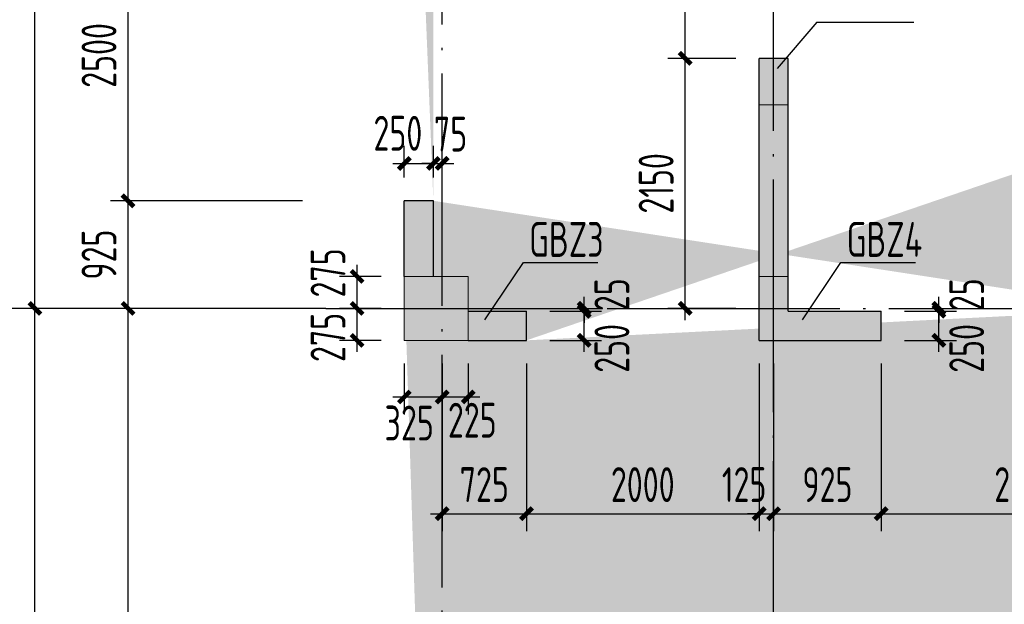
# Model space of a CAD drawing. Extents: x 200000 to 305984, y 78780 to 142585.
# Tile 5 of 25: x 208599 to 217064, y 114838 to 119865. Entities that reach past the tile are written whole.
import ezdxf

# ---------------------------------------------------------------- set-up
doc = ezdxf.new("R2010")
doc.units = 0
doc.header["$LTSCALE"] = 1000
doc.linetypes.add('DASH', pattern=[0.35, 0.25, -0.1])
doc.linetypes.add('DOTE', pattern=[2.42, 2, -0.2, 0.02, -0.2])
doc.layers.get('0').update_dxf_attribs({"linetype": 'CONTINUOUS'})
doc.layers.get('Defpoints').update_dxf_attribs({"linetype": 'CONTINUOUS'})
doc.layers.add('A-ASIS', color=115, linetype='DASH', lineweight=0, plot=False)
for name, color, linetype in [('AXIS', 3, 'CONTINUOUS'), ('S-COLU_DE_TEXT', 7, 'CONTINUOUS'), ('S-COLU_HATCH', 254, 'CONTINUOUS'), ('S-DOTE', 253, 'DOTE'), ('S-PUB_DIM', 3, 'CONTINUOUS'), ('S-TEXT', 7, 'CONTINUOUS'), ('S-WALL', 2, 'CONTINUOUS'), ('S-WALL_HATCH', 252, 'CONTINUOUS')]:
    doc.layers.add(name, color=color, linetype=linetype)
doc.layers.add('S-COLU', color=6, linetype='CONTINUOUS', lineweight=0, transparency=0.54)
doc.layers.add('S-COLU_TH', color=6, linetype='CONTINUOUS', lineweight=0)
doc.styles.add('TSSD_DIMENSION_T3', font='tssdeng.shx', dxfattribs={"width": 0.7, "bigfont": 'Tssdchn.shx'})
doc.styles.add('TSSD_Rein', font='tssdeng.shx', dxfattribs={"width": 0.7, "bigfont": 'Tssdchn.shx'})
doc.dimstyles.new('_TCH_ARCH&&100', dxfattribs={"dimtxt": 300, "dimasz": 100, "dimexe": 150, "dimexo": 200, "dimgap": 100, "dimtad": 1, "dimdec": 0, "dimzin": 0, "dimdsep": 46, "dimtxsty": 'TSSD_DIMENSION_T3', "dimblk": 'ARCHTICK', "dimcen": 0.09, "dimdle": 100, "dimclrt": 7, "dimazin": 2, "dimtfac": 1, "dimtdec": 0, "dimtix": 1, "dimtmove": 2, "dimatfit": 3, "dimfxl": 100, "dimtolj": 1, "dimtzin": 0, "dimarcsym": 0})
doc.dimstyles.new('TSSD_100_100&&100', dxfattribs={"dimtxt": 300, "dimasz": 100, "dimexe": 150, "dimexo": 200, "dimgap": 100, "dimtad": 1, "dimdec": 0, "dimzin": 0, "dimdsep": 46, "dimtxsty": 'TSSD_DIMENSION_T3', "dimblk": 'ARCHTICK', "dimcen": 0, "dimdle": 100, "dimclrt": 7, "dimadec": 0, "dimazin": 0, "dimtfac": 1, "dimtdec": 0, "dimtix": 1, "dimtmove": 2, "dimatfit": 3, "dimfxl": 10000, "dimtolj": 1, "dimtzin": 0, "dimarcsym": 0})

# ---------------------------------------------------------------- blocks, each defined once
blk = doc.blocks.new('_ArchTick')
at = {"color": 0, "linetype": 'ByBlock', "const_width": 0.4}
blk.add_lwpolyline([(-0.5, -0.5), (0.5, 0.5)], dxfattribs=at)
blk = doc.blocks.new('*D37')
at = {"layer": 'AXIS', "color": 0, "lineweight": -2, "transparency": 16777216}
for p, q in [((2300, 14409.5), (2300, 24109.5)), ((4600, 24009.5), (2150, 24009.5)), ((4600, 14509.5), (2150, 14509.5))]:
    blk.add_line(p, q, dxfattribs=at)
at = {"layer": 'Defpoints', "color": 0, "transparency": 16777216}
for p in [(2300, 24009.5), (4800, 24009.5), (4800, 14509.5)]:
    blk.add_point(p, dxfattribs=at)
at = {"layer": 'AXIS', "color": 0, "lineweight": -2, "transparency": 16777216, "xscale": 100, "yscale": 100, "zscale": 100}
for p, rotation in [((2300, 24009.5), 90), ((2300, 14509.5), 270)]:
    blk.add_blockref('_ArchTick', p, dxfattribs=dict(at, rotation=rotation))
at = {"layer": 'AXIS', "color": 7, "transparency": 16777216, "insert": (2050, 19259.5), "char_height": 300, "attachment_point": 5, "rotation": 90, "style": 'TSSD_DIMENSION_T3'}
blk.add_mtext('\\A1;9500', dxfattribs=at)
blk = doc.blocks.new('*D38')
at = {"layer": 'AXIS', "color": 0, "lineweight": -2, "transparency": 16777216}
for p, q in [((2300, 23909.5), (2300, 31409.5)), ((4600, 31309.5), (2150, 31309.5)), ((4600, 24009.5), (2150, 24009.5))]:
    blk.add_line(p, q, dxfattribs=at)
at = {"layer": 'Defpoints', "color": 0, "transparency": 16777216}
for p in [(2300, 31309.5), (4800, 31309.5), (4800, 24009.5)]:
    blk.add_point(p, dxfattribs=at)
at = {"layer": 'AXIS', "color": 0, "lineweight": -2, "transparency": 16777216, "xscale": 100, "yscale": 100, "zscale": 100}
for p, rotation in [((2300, 31309.5), 90), ((2300, 24009.5), 270)]:
    blk.add_blockref('_ArchTick', p, dxfattribs=dict(at, rotation=rotation))
at = {"layer": 'AXIS', "color": 7, "transparency": 16777216, "insert": (2050, 27659.5), "char_height": 300, "attachment_point": 5, "rotation": 90, "style": 'TSSD_DIMENSION_T3'}
blk.add_mtext('\\A1;7300', dxfattribs=at)
blk = doc.blocks.new('A$C1D0C3E71')
at = {"layer": 'S-COLU_HATCH'}
h = blk.add_hatch(color=256, dxfattribs=at)
h.paths.add_polyline_path([(43150, 24000), (43700, 24000), (43700, 24550), (43150, 24550)], flags=17)
edge = h.paths.add_edge_path()
edge.add_line((42750, 24350), (42750, 24550))
edge.add_line((41750, 24350), (41750, 24550))
edge.add_line((66400, 19075), (66150, 19075))
edge.add_line((66400, 22075), (66150, 22075))
edge.add_line((33500, 19075), (33250, 19075))
edge.add_line((33500, 22075), (33250, 22075))
edge.add_line((30300, 19075), (30050, 19075))
edge.add_line((30300, 22075), (30050, 22075))
edge.add_line((8150, 19075), (7900, 19075))
edge.add_line((8150, 22075), (7900, 22075))
edge.add_line((43400, 23775), (43400, 24000))
edge.add_line((43950, 17800), (43700, 17800))
edge.add_line((43700, 17200), (43700, 17800))
edge.add_line((43950, 17200), (43950, 17800))
edge.add_line((41350, 17800), (41100, 17800))
edge.add_line((41100, 17200), (41100, 17800))
edge.add_line((41350, 17200), (41350, 17800))
edge.add_line((33250, 22075), (33250, 24000))
edge.add_line((33250, 17200), (33250, 19075))
edge.add_line((33500, 22075), (33500, 24000))
edge.add_line((33500, 17200), (33500, 19075))
edge.add_line((30050, 22075), (30050, 24000))
edge.add_line((30050, 17200), (30050, 19075))
edge.add_line((30300, 22075), (30300, 24000))
edge.add_line((30300, 17200), (30300, 19075))
edge.add_line((7900, 22075), (7900, 24000))
edge.add_line((7900, 17200), (7900, 19075))
edge.add_line((8150, 22075), (8150, 24000))
edge.add_line((8150, 17200), (8150, 19075))
edge.add_line((1050, 16650), (1050, 16900))
edge.add_line((550, 16900), (1050, 16900))
edge.add_line((550, 16650), (1050, 16650))
edge.add_line((74300, 20350), (74050, 20350))
edge.add_line((74050, 20350), (74050, 24000))
edge.add_line((74300, 20350), (74300, 24000))
edge.add_line((74300, 17850), (74050, 17850))
edge.add_line((74050, 17200), (74050, 17850))
edge.add_line((74300, 17200), (74300, 17850))
edge.add_line((250, 20350), (250, 24000))
edge.add_line((250, 17200), (250, 17850))
edge.add_line((66700, 7650), (67800, 7650))
edge.add_line((66700, 7400), (67800, 7400))
edge.add_line((44250, 7350), (45275, 7350))
edge.add_line((44250, 7100), (45275, 7100))
edge.add_line((550, 7650), (1650, 7650))
edge.add_line((550, 7400), (1650, 7400))
edge.add_line((74300, 9425), (74050, 9425))
edge.add_line((74050, 7650), (74050, 9425))
edge.add_line((74300, 7650), (74300, 9425))
edge.add_line((66150, 7650), (66150, 9425))
edge.add_line((66400, 7650), (66400, 9425))
edge.add_line((7900, 7650), (7900, 9425))
edge.add_line((8150, 7650), (8150, 9425))
edge.add_line((250, 7650), (250, 9425))
edge.add_line((66150, 9425), (66400, 9425))
edge.add_line((44000, 9425), (44250, 9425))
edge.add_line((30050, 9425), (30300, 9425))
edge.add_line((7900, 9425), (8150, 9425))
edge.add_line((72650, 7400), (72650, 7650))
edge.add_line((67800, 7650), (67800, 7400))
edge.add_line((45275, 7350), (45275, 7100))
edge.add_line((29025, 7100), (29025, 7350))
edge.add_line((6500, 7400), (6500, 7650))
edge.add_line((1650, 7650), (1650, 7400))
edge.add_line((72650, 7650), (73750, 7650))
edge.add_line((72650, 7400), (73750, 7400))
edge.add_line((29025, 7350), (30050, 7350))
edge.add_line((29025, 7100), (30050, 7100))
edge.add_line((6500, 7650), (7600, 7650))
edge.add_line((6500, 7400), (7600, 7400))
edge.add_line((43400, 21375), (43150, 21375))
edge.add_line((43150, 21375), (43150, 21900))
edge.add_line((41350, 21375), (41100, 21375))
edge.add_line((41350, 21375), (41350, 21900))
edge.add_line((41349, 22150), (43150, 22150))
edge.add_line((41349, 21900), (43150, 21900))
edge.add_line((43400, 23775), (43150, 23775))
edge.add_line((43150, 23775), (43150, 24000))
edge.add_line((43400, 22375), (43150, 22375))
edge.add_line((43150, 22150), (43150, 22375))
edge.add_line((43400, 22375), (43400, 21375))
edge.add_line((41350, 23775), (41100, 23775))
edge.add_line((41100, 23775), (41100, 24000))
edge.add_line((41350, 23775), (41350, 24000))
edge.add_line((41350, 22375), (41100, 22375))
edge.add_line((41100, 22375), (41100, 21375))
edge.add_line((41350, 22150), (41350, 22375))
edge.add_line((73250, 16650), (73250, 16900))
edge.add_line((73250, 16900), (73750, 16900))
edge.add_line((73250, 16650), (73750, 16650))
edge.add_line((73250, 24000), (73250, 24250))
edge.add_line((73250, 24250), (73750, 24250))
edge.add_line((73250, 24000), (73750, 24000))
edge.add_line((6600, 16650), (6600, 16900))
edge.add_line((6600, 16900), (7600, 16900))
edge.add_line((6600, 16650), (7600, 16650))
edge.add_line((6600, 24000), (6600, 24250))
edge.add_line((6600, 24250), (7600, 24250))
edge.add_line((6600, 24000), (7600, 24000))
edge.add_line((44000, 7650), (44000, 9425))
edge.add_line((44250, 7650), (44250, 9425))
edge.add_line((30050, 7650), (30050, 9425))
edge.add_line((30300, 7650), (30300, 9425))
edge.add_line((67700, 24000), (67700, 24250))
edge.add_line((66700, 24250), (67700, 24250))
edge.add_line((66700, 24000), (67700, 24000))
edge.add_line((42750, 24550), (43350, 24550))
edge.add_line((41350, 24550), (41750, 24550))
edge.add_line((42750, 24350), (43150, 24350))
edge.add_line((41350, 24350), (41750, 24350))
edge.add_line((32525, 24300), (32525, 24550))
edge.add_line((32525, 24550), (32950, 24550))
edge.add_line((32525, 24300), (32950, 24300))
edge.add_line((31025, 24300), (31025, 24550))
edge.add_line((30600, 24550), (31025, 24550))
edge.add_line((30600, 24300), (31025, 24300))
edge.add_line((1050, 24000), (1050, 24250))
edge.add_line((550, 24250), (1050, 24250))
edge.add_line((550, 24000), (1050, 24000))
edge.add_line((67700, 16650), (67700, 16900))
edge.add_line((66700, 16900), (67700, 16900))
edge.add_line((66700, 16650), (67700, 16650))
edge.add_line((42500, 16650), (42500, 16900))
edge.add_line((41350, 16900), (42500, 16900))
edge.add_line((41350, 16650), (42500, 16650))
edge.add_line((32525, 16650), (32525, 16900))
edge.add_line((32525, 16900), (32950, 16900))
edge.add_line((32525, 16650), (32950, 16650))
edge.add_line((31025, 16650), (31025, 16900))
edge.add_line((30600, 16900), (31025, 16900))
edge.add_line((30600, 16650), (31025, 16650))
edge.add_line((66150, 22075), (66150, 24000))
edge.add_line((66150, 17200), (66150, 19075))
edge.add_line((66400, 22075), (66400, 24000))
edge.add_line((66400, 17200), (66400, 19075))
edge.add_line((250, 20350), (0, 20350))
edge.add_line((0, 20350), (0, 24000))
edge.add_line((250, 17850), (0, 17850))
edge.add_line((0, 17200), (0, 17850))
edge.add_line((250, 9425), (0, 9425))
edge.add_line((0, 7650), (0, 9425))
blk.add_hatch(color=256, dxfattribs=at).paths.add_polyline_path([(0, 16650), (550, 16650), (550, 17200), (0, 17200)], flags=17)
at = {"layer": 'S-WALL_HATCH'}
blk.add_hatch(color=256, dxfattribs=at).paths.add_polyline_path([(3300, 19075), (3050, 19075), (3050, 16650), (4100, 16650), (4100, 16900), (3300, 16900)], flags=17)
for points in [[(250, 17850), (0, 17850), (0, 17200), (250, 17200)], [(1050, 16900), (550, 16900), (550, 16650), (1050, 16650)]]:
    blk.add_hatch(color=256, dxfattribs=at).paths.add_polyline_path(points)
at = {"layer": 'S-COLU'}
blk.add_lwpolyline([(0, 16650), (550, 16650), (550, 17200), (0, 17200)], close=True, dxfattribs=at)
at = {"layer": 'S-WALL'}
for p, q in [((3050, 16650), (3050, 19075)), ((3300, 16900), (3300, 19075)), ((0, 17200), (0, 17850)), ((250, 17850), (0, 17850)), ((250, 17200), (250, 17850)), ((550, 16900), (1050, 16900)), ((1050, 16650), (1050, 16900)), ((3300, 16900), (4100, 16900)), ((4100, 16650), (4100, 16900)), ((550, 16650), (1050, 16650)), ((3050, 16650), (4100, 16650))]:
    blk.add_line(p, q, dxfattribs=at)
blk.add_lwpolyline([(3300, 19075), (3050, 19075)], dxfattribs=at)
blk = doc.blocks.new('A$C100C3D72')
at = {"layer": 'S-DOTE', "linetype": 'DOTE'}
blk.add_line((0, 300), (0, 20664.1), dxfattribs=at)
blk = doc.blocks.new('*D74')
at = {"layer": 'Defpoints', "color": 0, "transparency": 16777216}
for p in [(365.4, 21109.5), (2065.4, 21109.5), (2065.4, 13609.5)]:
    blk.add_point(p, dxfattribs=at)
at = {"layer": 'S-PUB_DIM', "color": 0, "lineweight": -2, "transparency": 16777216}
for p, q in [((365.4, 13509.5), (365.4, 21209.5)), ((1865.4, 21109.5), (215.4, 21109.5)), ((1865.4, 13609.5), (215.4, 13609.5))]:
    blk.add_line(p, q, dxfattribs=at)
at = {"layer": 'S-PUB_DIM', "color": 0, "lineweight": -2, "transparency": 16777216, "xscale": 100, "yscale": 100, "zscale": 100}
for p, rotation in [((365.4, 21109.5), 90), ((365.4, 13609.5), 270)]:
    blk.add_blockref('_ArchTick', p, dxfattribs=dict(at, rotation=rotation))
at = {"layer": 'S-PUB_DIM', "color": 7, "transparency": 16777216, "insert": (115.4, 17359.5), "char_height": 300, "attachment_point": 5, "rotation": 90, "style": 'TSSD_DIMENSION_T3'}
blk.add_mtext('\\A1;7500', dxfattribs=at)
blk = doc.blocks.new('*D75')
at = {"layer": 'Defpoints', "color": 0, "transparency": 16777216}
for p in [(365.4, 22034.5), (2065.4, 22034.5), (2065.4, 21109.5)]:
    blk.add_point(p, dxfattribs=at)
at = {"layer": 'S-PUB_DIM', "color": 0, "lineweight": -2, "transparency": 16777216}
for p, q in [((365.4, 21009.5), (365.4, 22134.5)), ((1865.4, 22034.5), (215.4, 22034.5)), ((1865.4, 21109.5), (215.4, 21109.5))]:
    blk.add_line(p, q, dxfattribs=at)
at = {"layer": 'S-PUB_DIM', "color": 0, "lineweight": -2, "transparency": 16777216, "xscale": 100, "yscale": 100, "zscale": 100}
for p, rotation in [((365.4, 22034.5), 90), ((365.4, 21109.5), 270)]:
    blk.add_blockref('_ArchTick', p, dxfattribs=dict(at, rotation=rotation))
at = {"layer": 'S-PUB_DIM', "color": 7, "transparency": 16777216, "insert": (115.4, 21572), "char_height": 300, "attachment_point": 5, "rotation": 90, "style": 'TSSD_DIMENSION_T3'}
blk.add_mtext('\\A1;925', dxfattribs=at)
blk = doc.blocks.new('*D76')
at = {"layer": 'Defpoints', "color": 0, "transparency": 16777216}
for p in [(365.4, 24534.5), (2065.4, 24534.5), (2065.4, 22034.5)]:
    blk.add_point(p, dxfattribs=at)
at = {"layer": 'S-PUB_DIM', "color": 0, "lineweight": -2, "transparency": 16777216}
for p, q in [((365.4, 21934.5), (365.4, 24634.5)), ((1865.4, 24534.5), (215.4, 24534.5)), ((1865.4, 22034.5), (215.4, 22034.5))]:
    blk.add_line(p, q, dxfattribs=at)
at = {"layer": 'S-PUB_DIM', "color": 0, "lineweight": -2, "transparency": 16777216, "xscale": 100, "yscale": 100, "zscale": 100}
for p, rotation in [((365.4, 24534.5), 90), ((365.4, 22034.5), 270)]:
    blk.add_blockref('_ArchTick', p, dxfattribs=dict(at, rotation=rotation))
at = {"layer": 'S-PUB_DIM', "color": 7, "transparency": 16777216, "insert": (115.4, 23284.5), "char_height": 300, "attachment_point": 5, "rotation": 90, "style": 'TSSD_DIMENSION_T3'}
blk.add_mtext('\\A1;2500', dxfattribs=at)
blk = doc.blocks.new('*D93')
at = {"layer": 'Defpoints', "color": 0, "transparency": 16777216}
for p in [(3065.4, 20834.5), (3790.4, 20834.5), (3790.4, 19344)]:
    blk.add_point(p, dxfattribs=at)
at = {"layer": 'S-PUB_DIM', "color": 0, "lineweight": -2, "transparency": 16777216}
for p, q in [((3065.4, 20634.5), (3065.4, 19194)), ((3790.4, 20634.5), (3790.4, 19194)), ((2965.4, 19344), (3890.4, 19344))]:
    blk.add_line(p, q, dxfattribs=at)
at = {"layer": 'S-PUB_DIM', "color": 0, "lineweight": -2, "transparency": 16777216, "xscale": 100, "yscale": 100, "zscale": 100, "rotation": 180}
blk.add_blockref('_ArchTick', (3065.4, 19344), dxfattribs=at)
at = {"layer": 'S-PUB_DIM', "color": 0, "lineweight": -2, "transparency": 16777216, "xscale": 100, "yscale": 100, "zscale": 100}
blk.add_blockref('_ArchTick', (3790.4, 19344), dxfattribs=at)
at = {"layer": 'S-PUB_DIM', "color": 7, "transparency": 16777216, "insert": (3427.9, 19594), "char_height": 300, "attachment_point": 5, "style": 'TSSD_DIMENSION_T3'}
blk.add_mtext('\\A1;725', dxfattribs=at)
blk = doc.blocks.new('*D94')
at = {"layer": 'Defpoints', "color": 0, "transparency": 16777216}
for p in [(3790.4, 20834.5), (5790.4, 20834.5), (5790.4, 19344)]:
    blk.add_point(p, dxfattribs=at)
at = {"layer": 'S-PUB_DIM', "color": 0, "lineweight": -2, "transparency": 16777216}
for p, q in [((3790.4, 20634.5), (3790.4, 19194)), ((5790.4, 20634.5), (5790.4, 19194)), ((3690.4, 19344), (5890.4, 19344))]:
    blk.add_line(p, q, dxfattribs=at)
at = {"layer": 'S-PUB_DIM', "color": 0, "lineweight": -2, "transparency": 16777216, "xscale": 100, "yscale": 100, "zscale": 100, "rotation": 180}
blk.add_blockref('_ArchTick', (3790.4, 19344), dxfattribs=at)
at = {"layer": 'S-PUB_DIM', "color": 0, "lineweight": -2, "transparency": 16777216, "xscale": 100, "yscale": 100, "zscale": 100}
blk.add_blockref('_ArchTick', (5790.4, 19344), dxfattribs=at)
at = {"layer": 'S-PUB_DIM', "color": 7, "transparency": 16777216, "insert": (4790.4, 19594), "char_height": 300, "attachment_point": 5, "style": 'TSSD_DIMENSION_T3'}
blk.add_mtext('\\A1;2000', dxfattribs=at)
blk = doc.blocks.new('*D95')
at = {"layer": 'Defpoints', "color": 0, "transparency": 16777216}
for p in [(5790.4, 20834.5), (5915.4, 20834.5), (5915.4, 19344)]:
    blk.add_point(p, dxfattribs=at)
at = {"layer": 'S-PUB_DIM', "color": 0, "lineweight": -2, "transparency": 16777216}
for p, q in [((5790.4, 20634.5), (5790.4, 19194)), ((5915.4, 20634.5), (5915.4, 19194)), ((5790.4, 19344), (5690.4, 19344)), ((5790.4, 19344), (5915.4, 19344)), ((5915.4, 19344), (6015.4, 19344))]:
    blk.add_line(p, q, dxfattribs=at)
at = {"layer": 'S-PUB_DIM', "color": 0, "lineweight": -2, "transparency": 16777216, "xscale": 100, "yscale": 100, "zscale": 100}
blk.add_blockref('_ArchTick', (5790.4, 19344), dxfattribs=at)
at = {"layer": 'S-PUB_DIM', "color": 0, "lineweight": -2, "transparency": 16777216, "xscale": 100, "yscale": 100, "zscale": 100, "rotation": 180}
blk.add_blockref('_ArchTick', (5915.4, 19344), dxfattribs=at)
at = {"layer": 'S-PUB_DIM', "color": 7, "transparency": 16777216, "insert": (5662, 19594), "char_height": 300, "attachment_point": 5, "style": 'TSSD_DIMENSION_T3'}
blk.add_mtext('\\A1;125', dxfattribs=at)
blk = doc.blocks.new('*D96')
at = {"layer": 'Defpoints', "color": 0, "transparency": 16777216}
for p in [(5915.4, 20834.5), (6840.4, 20834.5), (6840.4, 19344)]:
    blk.add_point(p, dxfattribs=at)
at = {"layer": 'S-PUB_DIM', "color": 0, "lineweight": -2, "transparency": 16777216}
for p, q in [((5915.4, 20634.5), (5915.4, 19194)), ((6840.4, 20634.5), (6840.4, 19194)), ((5815.4, 19344), (6940.4, 19344))]:
    blk.add_line(p, q, dxfattribs=at)
at = {"layer": 'S-PUB_DIM', "color": 0, "lineweight": -2, "transparency": 16777216, "xscale": 100, "yscale": 100, "zscale": 100, "rotation": 180}
blk.add_blockref('_ArchTick', (5915.4, 19344), dxfattribs=at)
at = {"layer": 'S-PUB_DIM', "color": 0, "lineweight": -2, "transparency": 16777216, "xscale": 100, "yscale": 100, "zscale": 100}
blk.add_blockref('_ArchTick', (6840.4, 19344), dxfattribs=at)
at = {"layer": 'S-PUB_DIM', "color": 7, "transparency": 16777216, "insert": (6377.9, 19594), "char_height": 300, "attachment_point": 5, "style": 'TSSD_DIMENSION_T3'}
blk.add_mtext('\\A1;925', dxfattribs=at)
blk = doc.blocks.new('*D97')
at = {"layer": 'Defpoints', "color": 0, "transparency": 16777216}
for p in [(6840.4, 20834.5), (9340.4, 20834.5), (9340.4, 19344)]:
    blk.add_point(p, dxfattribs=at)
at = {"layer": 'S-PUB_DIM', "color": 0, "lineweight": -2, "transparency": 16777216}
for p, q in [((6840.4, 20634.5), (6840.4, 19194)), ((9340.4, 20634.5), (9340.4, 19194)), ((6740.4, 19344), (9440.4, 19344))]:
    blk.add_line(p, q, dxfattribs=at)
at = {"layer": 'S-PUB_DIM', "color": 0, "lineweight": -2, "transparency": 16777216, "xscale": 100, "yscale": 100, "zscale": 100, "rotation": 180}
blk.add_blockref('_ArchTick', (6840.4, 19344), dxfattribs=at)
at = {"layer": 'S-PUB_DIM', "color": 0, "lineweight": -2, "transparency": 16777216, "xscale": 100, "yscale": 100, "zscale": 100}
blk.add_blockref('_ArchTick', (9340.4, 19344), dxfattribs=at)
at = {"layer": 'S-PUB_DIM', "color": 7, "transparency": 16777216, "insert": (8090.4, 19594), "char_height": 300, "attachment_point": 5, "style": 'TSSD_DIMENSION_T3'}
blk.add_mtext('\\A1;2500', dxfattribs=at)
blk = doc.blocks.new('*D191')
at = {"layer": 'Defpoints', "color": 0, "transparency": 16777216}
for p in [(6840.4, 21084.5), (7336.3, 21084.5), (6840.4, 20834.5)]:
    blk.add_point(p, dxfattribs=at)
at = {"layer": 'S-PUB_DIM', "color": 0, "lineweight": -2, "transparency": 16777216}
for p, q in [((7336.3, 20734.5), (7336.3, 21184.5)), ((7040.4, 21084.5), (7486.3, 21084.5)), ((7040.4, 20834.5), (7486.3, 20834.5))]:
    blk.add_line(p, q, dxfattribs=at)
at = {"layer": 'S-PUB_DIM', "color": 0, "lineweight": -2, "transparency": 16777216, "xscale": 100, "yscale": 100, "zscale": 100}
for p, rotation in [((7336.3, 21084.5), 90), ((7336.3, 20834.5), 270)]:
    blk.add_blockref('_ArchTick', p, dxfattribs=dict(at, rotation=rotation))
at = {"layer": 'S-PUB_DIM', "color": 7, "transparency": 16777216, "insert": (7575.2, 20765.2), "char_height": 300, "attachment_point": 5, "rotation": 90, "style": 'TSSD_DIMENSION_T3'}
blk.add_mtext('\\A1;250', dxfattribs=at)
blk = doc.blocks.new('*D192')
at = {"layer": 'Defpoints', "color": 0, "transparency": 16777216}
for p in [(6840.4, 21109.5), (6840.4, 21084.5), (7336.3, 21109.5)]:
    blk.add_point(p, dxfattribs=at)
at = {"layer": 'S-PUB_DIM', "color": 0, "lineweight": -2, "transparency": 16777216}
for p, q in [((7336.3, 21109.5), (7336.3, 21209.5)), ((7040.4, 21109.5), (7486.3, 21109.5)), ((7040.4, 21084.5), (7486.3, 21084.5)), ((7336.3, 21084.5), (7336.3, 21109.5)), ((7336.3, 21084.5), (7336.3, 20984.5))]:
    blk.add_line(p, q, dxfattribs=at)
at = {"layer": 'S-PUB_DIM', "color": 0, "lineweight": -2, "transparency": 16777216, "xscale": 100, "yscale": 100, "zscale": 100}
for p, rotation in [((7336.3, 21109.5), 270), ((7336.3, 21084.5), 90)]:
    blk.add_blockref('_ArchTick', p, dxfattribs=dict(at, rotation=rotation))
at = {"layer": 'S-PUB_DIM', "color": 7, "transparency": 16777216, "insert": (7575.2, 21227), "char_height": 300, "attachment_point": 5, "rotation": 90, "style": 'TSSD_DIMENSION_T3'}
blk.add_mtext('\\A1;25', dxfattribs=at)
blk = doc.blocks.new('*D193')
at = {"layer": 'Defpoints', "color": 0, "transparency": 16777216}
for p in [(3790.4, 21084.5), (4286.3, 21084.5), (3790.4, 20834.5)]:
    blk.add_point(p, dxfattribs=at)
at = {"layer": 'S-PUB_DIM', "color": 0, "lineweight": -2, "transparency": 16777216}
for p, q in [((4286.3, 20734.5), (4286.3, 21184.5)), ((3990.4, 21084.5), (4436.3, 21084.5)), ((3990.4, 20834.5), (4436.3, 20834.5))]:
    blk.add_line(p, q, dxfattribs=at)
at = {"layer": 'S-PUB_DIM', "color": 0, "lineweight": -2, "transparency": 16777216, "xscale": 100, "yscale": 100, "zscale": 100}
for p, rotation in [((4286.3, 21084.5), 90), ((4286.3, 20834.5), 270)]:
    blk.add_blockref('_ArchTick', p, dxfattribs=dict(at, rotation=rotation))
at = {"layer": 'S-PUB_DIM', "color": 7, "transparency": 16777216, "insert": (4525.2, 20765.2), "char_height": 300, "attachment_point": 5, "rotation": 90, "style": 'TSSD_DIMENSION_T3'}
blk.add_mtext('\\A1;250', dxfattribs=at)
blk = doc.blocks.new('*D194')
at = {"layer": 'Defpoints', "color": 0, "transparency": 16777216}
for p in [(3790.4, 21109.5), (3790.4, 21084.5), (4286.3, 21109.5)]:
    blk.add_point(p, dxfattribs=at)
at = {"layer": 'S-PUB_DIM', "color": 0, "lineweight": -2, "transparency": 16777216}
for p, q in [((4286.3, 21109.5), (4286.3, 21209.5)), ((3990.4, 21109.5), (4436.3, 21109.5)), ((3990.4, 21084.5), (4436.3, 21084.5)), ((4286.3, 21084.5), (4286.3, 21109.5)), ((4286.3, 21084.5), (4286.3, 20984.5))]:
    blk.add_line(p, q, dxfattribs=at)
at = {"layer": 'S-PUB_DIM', "color": 0, "lineweight": -2, "transparency": 16777216, "xscale": 100, "yscale": 100, "zscale": 100}
for p, rotation in [((4286.3, 21109.5), 270), ((4286.3, 21084.5), 90)]:
    blk.add_blockref('_ArchTick', p, dxfattribs=dict(at, rotation=rotation))
at = {"layer": 'S-PUB_DIM', "color": 7, "transparency": 16777216, "insert": (4525.2, 21227), "char_height": 300, "attachment_point": 5, "rotation": 90, "style": 'TSSD_DIMENSION_T3'}
blk.add_mtext('\\A1;25', dxfattribs=at)
blk = doc.blocks.new('*D197')
at = {"layer": 'Defpoints', "color": 0, "transparency": 16777216}
for p in [(2990.4, 22356.1), (2740.4, 22034.5), (2990.4, 22034.5)]:
    blk.add_point(p, dxfattribs=at)
at = {"layer": 'S-PUB_DIM', "color": 0, "lineweight": -2, "transparency": 16777216}
for p, q in [((2740.4, 22234.5), (2740.4, 22506.1)), ((2990.4, 22234.5), (2990.4, 22506.1)), ((2640.4, 22356.1), (3090.4, 22356.1))]:
    blk.add_line(p, q, dxfattribs=at)
at = {"layer": 'S-PUB_DIM', "color": 0, "lineweight": -2, "transparency": 16777216, "xscale": 100, "yscale": 100, "zscale": 100, "rotation": 180}
blk.add_blockref('_ArchTick', (2740.4, 22356.1), dxfattribs=at)
at = {"layer": 'S-PUB_DIM', "color": 0, "lineweight": -2, "transparency": 16777216, "xscale": 100, "yscale": 100, "zscale": 100}
blk.add_blockref('_ArchTick', (2990.4, 22356.1), dxfattribs=at)
at = {"layer": 'S-PUB_DIM', "color": 7, "transparency": 16777216, "insert": (2685, 22615.3), "char_height": 300, "attachment_point": 5, "style": 'TSSD_DIMENSION_T3'}
blk.add_mtext('\\A1;250', dxfattribs=at)
blk = doc.blocks.new('*D198')
at = {"layer": 'Defpoints', "color": 0, "transparency": 16777216}
for p in [(3065.4, 22356.1), (2990.4, 22034.5), (3065.4, 22034.5)]:
    blk.add_point(p, dxfattribs=at)
at = {"layer": 'S-PUB_DIM', "color": 0, "lineweight": -2, "transparency": 16777216}
for p, q in [((2990.4, 22234.5), (2990.4, 22506.1)), ((3065.4, 22234.5), (3065.4, 22506.1)), ((2990.4, 22356.1), (2890.4, 22356.1)), ((2990.4, 22356.1), (3065.4, 22356.1)), ((3065.4, 22356.1), (3165.4, 22356.1))]:
    blk.add_line(p, q, dxfattribs=at)
at = {"layer": 'S-PUB_DIM', "color": 0, "lineweight": -2, "transparency": 16777216, "xscale": 100, "yscale": 100, "zscale": 100}
blk.add_blockref('_ArchTick', (2990.4, 22356.1), dxfattribs=at)
at = {"layer": 'S-PUB_DIM', "color": 0, "lineweight": -2, "transparency": 16777216, "xscale": 100, "yscale": 100, "zscale": 100, "rotation": 180}
blk.add_blockref('_ArchTick', (3065.4, 22356.1), dxfattribs=at)
at = {"layer": 'S-PUB_DIM', "color": 7, "transparency": 16777216, "insert": (3137.8, 22608.3), "char_height": 300, "attachment_point": 5, "style": 'TSSD_DIMENSION_T3'}
blk.add_mtext('\\A1;75', dxfattribs=at)
blk = doc.blocks.new('*D236')
at = {"layer": 'Defpoints', "color": 0, "transparency": 16777216}
for p in [(5155.1, 23259.5), (5790.4, 23259.5), (5790.4, 21109.5)]:
    blk.add_point(p, dxfattribs=at)
at = {"layer": 'S-PUB_DIM', "color": 0, "lineweight": -2, "transparency": 16777216}
for p, q in [((5155.1, 21009.5), (5155.1, 23359.5)), ((5590.4, 23259.5), (5005.1, 23259.5)), ((5590.4, 21109.5), (5005.1, 21109.5))]:
    blk.add_line(p, q, dxfattribs=at)
at = {"layer": 'S-PUB_DIM', "color": 0, "lineweight": -2, "transparency": 16777216, "xscale": 100, "yscale": 100, "zscale": 100}
for p, rotation in [((5155.1, 23259.5), 90), ((5155.1, 21109.5), 270)]:
    blk.add_blockref('_ArchTick', p, dxfattribs=dict(at, rotation=rotation))
at = {"layer": 'S-PUB_DIM', "color": 7, "transparency": 16777216, "insert": (4905.1, 22184.5), "char_height": 300, "attachment_point": 5, "rotation": 90, "style": 'TSSD_DIMENSION_T3'}
blk.add_mtext('\\A1;2150', dxfattribs=at)
blk = doc.blocks.new('*D237')
at = {"layer": 'Defpoints', "color": 0, "transparency": 16777216}
for p in [(5155.1, 26259.5), (5790.4, 26259.5), (5790.4, 23259.5)]:
    blk.add_point(p, dxfattribs=at)
at = {"layer": 'S-PUB_DIM', "color": 0, "lineweight": -2, "transparency": 16777216}
for p, q in [((5155.1, 23159.5), (5155.1, 26359.5)), ((5590.4, 26259.5), (5005.1, 26259.5)), ((5590.4, 23259.5), (5005.1, 23259.5))]:
    blk.add_line(p, q, dxfattribs=at)
at = {"layer": 'S-PUB_DIM', "color": 0, "lineweight": -2, "transparency": 16777216, "xscale": 100, "yscale": 100, "zscale": 100}
for p, rotation in [((5155.1, 26259.5), 90), ((5155.1, 23259.5), 270)]:
    blk.add_blockref('_ArchTick', p, dxfattribs=dict(at, rotation=rotation))
at = {"layer": 'S-PUB_DIM', "color": 7, "transparency": 16777216, "insert": (4905.1, 24759.5), "char_height": 300, "attachment_point": 5, "rotation": 90, "style": 'TSSD_DIMENSION_T3'}
blk.add_mtext('\\A1;3000', dxfattribs=at)
blk = doc.blocks.new('*D258')
at = {"layer": 'Defpoints', "color": 0, "transparency": 16777216}
for p in [(2334.1, 21109.5), (2740.4, 21109.5), (2740.4, 20834.5)]:
    blk.add_point(p, dxfattribs=at)
at = {"layer": 'S-PUB_DIM', "color": 0, "lineweight": -2, "transparency": 16777216}
for p, q in [((2334.1, 20734.5), (2334.1, 21209.5)), ((2540.4, 21109.5), (2184.1, 21109.5)), ((2540.4, 20834.5), (2184.1, 20834.5))]:
    blk.add_line(p, q, dxfattribs=at)
at = {"layer": 'S-PUB_DIM', "color": 0, "lineweight": -2, "transparency": 16777216, "xscale": 100, "yscale": 100, "zscale": 100}
for p, rotation in [((2334.1, 21109.5), 90), ((2334.1, 20834.5), 270)]:
    blk.add_blockref('_ArchTick', p, dxfattribs=dict(at, rotation=rotation))
at = {"layer": 'S-PUB_DIM', "color": 7, "transparency": 16777216, "insert": (2084.1, 20859.5), "char_height": 300, "attachment_point": 5, "rotation": 90, "style": 'TSSD_DIMENSION_T3'}
blk.add_mtext('\\A1;275', dxfattribs=at)
blk = doc.blocks.new('*D259')
at = {"layer": 'Defpoints', "color": 0, "transparency": 16777216}
for p in [(2334.1, 21384.5), (2740.4, 21384.5), (2740.4, 21109.5)]:
    blk.add_point(p, dxfattribs=at)
at = {"layer": 'S-PUB_DIM', "color": 0, "lineweight": -2, "transparency": 16777216}
for p, q in [((2334.1, 21009.5), (2334.1, 21484.5)), ((2540.4, 21384.5), (2184.1, 21384.5)), ((2540.4, 21109.5), (2184.1, 21109.5))]:
    blk.add_line(p, q, dxfattribs=at)
at = {"layer": 'S-PUB_DIM', "color": 0, "lineweight": -2, "transparency": 16777216, "xscale": 100, "yscale": 100, "zscale": 100}
for p, rotation in [((2334.1, 21384.5), 90), ((2334.1, 21109.5), 270)]:
    blk.add_blockref('_ArchTick', p, dxfattribs=dict(at, rotation=rotation))
at = {"layer": 'S-PUB_DIM', "color": 7, "transparency": 16777216, "insert": (2084.1, 21414.5), "char_height": 300, "attachment_point": 5, "rotation": 90, "style": 'TSSD_DIMENSION_T3'}
blk.add_mtext('\\A1;275', dxfattribs=at)
blk = doc.blocks.new('*D260')
at = {"layer": 'Defpoints', "color": 0, "transparency": 16777216}
for p in [(2740.4, 20834.5), (3065.4, 20834.5), (3065.4, 20347.6)]:
    blk.add_point(p, dxfattribs=at)
at = {"layer": 'S-PUB_DIM', "color": 0, "lineweight": -2, "transparency": 16777216}
for p, q in [((2740.4, 20634.5), (2740.4, 20197.6)), ((3065.4, 20634.5), (3065.4, 20197.6)), ((2640.4, 20347.6), (3165.4, 20347.6))]:
    blk.add_line(p, q, dxfattribs=at)
at = {"layer": 'S-PUB_DIM', "color": 0, "lineweight": -2, "transparency": 16777216, "xscale": 100, "yscale": 100, "zscale": 100, "rotation": 180}
blk.add_blockref('_ArchTick', (2740.4, 20347.6), dxfattribs=at)
at = {"layer": 'S-PUB_DIM', "color": 0, "lineweight": -2, "transparency": 16777216, "xscale": 100, "yscale": 100, "zscale": 100}
blk.add_blockref('_ArchTick', (3065.4, 20347.6), dxfattribs=at)
at = {"layer": 'S-PUB_DIM', "color": 7, "transparency": 16777216, "insert": (2782.2, 20123.3), "char_height": 300, "attachment_point": 5, "style": 'TSSD_DIMENSION_T3'}
blk.add_mtext('\\A1;325', dxfattribs=at)
blk = doc.blocks.new('*D261')
at = {"layer": 'Defpoints', "color": 0, "transparency": 16777216}
for p in [(3065.4, 20834.5), (3290.4, 20834.5), (3290.4, 20347.6)]:
    blk.add_point(p, dxfattribs=at)
at = {"layer": 'S-PUB_DIM', "color": 0, "lineweight": -2, "transparency": 16777216}
for p, q in [((3065.4, 20634.5), (3065.4, 20197.6)), ((3290.4, 20634.5), (3290.4, 20197.6)), ((2965.4, 20347.6), (3390.4, 20347.6))]:
    blk.add_line(p, q, dxfattribs=at)
at = {"layer": 'S-PUB_DIM', "color": 0, "lineweight": -2, "transparency": 16777216, "xscale": 100, "yscale": 100, "zscale": 100, "rotation": 180}
blk.add_blockref('_ArchTick', (3065.4, 20347.6), dxfattribs=at)
at = {"layer": 'S-PUB_DIM', "color": 0, "lineweight": -2, "transparency": 16777216, "xscale": 100, "yscale": 100, "zscale": 100}
blk.add_blockref('_ArchTick', (3290.4, 20347.6), dxfattribs=at)
at = {"layer": 'S-PUB_DIM', "color": 7, "transparency": 16777216, "insert": (3324.6, 20147.5), "char_height": 300, "attachment_point": 5, "style": 'TSSD_DIMENSION_T3'}
blk.add_mtext('\\A1;225', dxfattribs=at)
blk = doc.blocks.new('A$C29EC7EF9')
at = {"layer": 'S-COLU_HATCH'}
for points in [[(3300, 11975), (3050, 11975), (3050, 11575), (3300, 11575)], [(550, 9550), (1050, 9550), (1050, 9800), (550, 9800), (550, 10100), (250, 10100), (250, 10750), (0, 10750), (0, 9550), (250, 9550), (250, 9550)], [(3300, 9550), (4100, 9550), (4100, 9800), (3300, 9800), (3300, 10100), (3050, 10100), (3050, 9550)]]:
    blk.add_hatch(color=256, dxfattribs=at).paths.add_polyline_path(points)
at = {"layer": 'S-COLU_TH'}
for points in [[(3300, 11975), (3050, 11975), (3050, 11575), (3300, 11575), (3300, 11975)], [(550, 9550), (1050, 9550), (1050, 9800), (550, 9800), (550, 10100), (250, 10100), (250, 10750), (0, 10750), (0, 9550), (250, 9550), (250, 9550)], [(3300, 9550), (4100, 9550), (4100, 9800), (3300, 9800), (3300, 10100), (3050, 10100), (3050, 9550)]]:
    blk.add_lwpolyline(points, close=True, dxfattribs=at)
blk = doc.blocks.new('A$C338D70EA')
at = {"layer": 'A-ASIS'}
for points in [[(82950, 2250), (2300, 2250), (2300, 36389.7), (82950, 36389.7)], [(82150, 3050), (3100, 3050), (3100, 35589.7), (82150, 35589.7)]]:
    blk.add_lwpolyline(points, close=True, dxfattribs=at)
at = {"layer": 'AXIS'}
blk.add_line((4800, 24009.5), (800, 24009.5), dxfattribs=at)
at = {"layer": 'S-DOTE', "linetype": 'DOTE'}
for p, q in [((5800, 2250), (5800, 34114.7)), ((4800, 24009.5), (80450, 24009.5))]:
    blk.add_line(p, q, dxfattribs=at)
at = {"layer": 'AXIS'}
for p1, p2, picture, middle in [((4800, 24009.5), (4800, 31309.5), '*D38', (2050, 27659.5)), ((4800, 14509.5), (4800, 24009.5), '*D37', (2050, 19259.5))]:
    dim = blk.add_aligned_dim(p1=p1, p2=p2, distance=2500, dimstyle='_TCH_ARCH&&100', dxfattribs=at)
    dim.commit()
    dim.dimension.update_dxf_attribs({"geometry": picture, "text_midpoint": middle})
blk = doc.blocks.new('A$C2D3F5EB5')
at = {"layer": 'S-PUB_DIM'}
for p1, p2, distance, picture, middle in [((5790.4, 23259.5), (5790.4, 26259.5), 635.3, '*D237', (4905.1, 24759.5)), ((2065.4, 22034.5), (2065.4, 24534.5), 1700, '*D76', (115.4, 23284.5)), ((5790.4, 21109.5), (5790.4, 23259.5), 635.3, '*D236', (4905.1, 22184.5)), ((2065.4, 21109.5), (2065.4, 22034.5), 1700, '*D75', (115.4, 21572)), ((2065.4, 13609.5), (2065.4, 21109.5), 1700, '*D74', (115.4, 17359.5)), ((3065.4, 20834.5), (3790.4, 20834.5), -1490.5, '*D93', (3427.9, 19594)), ((3790.4, 20834.5), (5790.4, 20834.5), -1490.5, '*D94', (4790.4, 19594)), ((5915.4, 20834.5), (6840.4, 20834.5), -1490.5, '*D96', (6377.9, 19594)), ((6840.4, 20834.5), (9340.4, 20834.5), -1490.5, '*D97', (8090.4, 19594))]:
    dim = blk.add_aligned_dim(p1=p1, p2=p2, distance=distance, dimstyle='TSSD_100_100&&100', dxfattribs=at)
    dim.commit()
    dim.dimension.update_dxf_attribs({"geometry": picture, "text_midpoint": middle})
for base, p1, p2, angle, picture, middle in [((2990.4, 22356.1), (2740.4, 22034.5), (2990.4, 22034.5), 0, '*D197', (2685, 22615.3)), ((3065.4, 22356.1), (2990.4, 22034.5), (3065.4, 22034.5), 0, '*D198', (3137.8, 22608.3)), ((2334.1, 21384.5), (2740.4, 21109.5), (2740.4, 21384.5), 90, '*D259', (2084.1, 21414.5)), ((4286.3, 21109.5), (3790.4, 21084.5), (3790.4, 21109.5), 90, '*D194', (4525.2, 21227)), ((7336.3, 21109.5), (6840.4, 21084.5), (6840.4, 21109.5), 90, '*D192', (7575.2, 21227)), ((2334.1, 21109.5), (2740.4, 20834.5), (2740.4, 21109.5), 90, '*D258', (2084.1, 20859.5)), ((4286.3, 21084.5), (3790.4, 20834.5), (3790.4, 21084.5), 90, '*D193', (4525.2, 20765.2)), ((7336.3, 21084.5), (6840.4, 20834.5), (6840.4, 21084.5), 90, '*D191', (7575.2, 20765.2)), ((3065.4, 20347.6), (2740.4, 20834.5), (3065.4, 20834.5), 0, '*D260', (2782.2, 20123.3)), ((3290.4, 20347.6), (3065.4, 20834.5), (3290.4, 20834.5), 0, '*D261', (3324.6, 20147.5)), ((5915.4, 19344), (5790.4, 20834.5), (5915.4, 20834.5), 0, '*D95', (5662, 19594))]:
    dim = blk.add_linear_dim(base=base, p1=p1, p2=p2, angle=angle, dimstyle='TSSD_100_100&&100', dxfattribs=at)
    dim.commit()
    dim.dimension.update_dxf_attribs({"geometry": picture, "text_midpoint": middle, "dimtype": 129})

msp = doc.modelspace()

# ---------------------------------------------------------------- linework, layer by layer
at = {"layer": 'S-COLU_DE_TEXT'}
for p, q in [((212598.7, 117285.7), (212929, 117776)), ((215328.2, 117285.7), (215658.5, 117776))]:
    msp.add_line(p, q, dxfattribs=at)
for points in [[(215452.8, 119843.1), (215111, 119445.5)], [(215452.8, 119843.1), (216287, 119843.1)], [(212929, 117776), (213570.3, 117776)], [(215658.5, 117776), (216299.8, 117776)]]:
    msp.add_lwpolyline(points, dxfattribs=at)

# ---------------------------------------------------------------- block references
at = {"layer": 'S-COLU_TH'}
for name, p in [('A$C100C3D72', (215080.7, 106509.7)), ('A$C29EC7EF9', (211905.7, 107557.8))]:
    msp.add_blockref(name, p, dxfattribs=at)
at = {"layer": 'S-PUB_DIM'}
msp.add_blockref('A$C2D3F5EB5', (209165.3, 96273.3), dxfattribs=at)
at = {"layer": 'S-TEXT', "linetype": 'ByBlock'}
msp.add_blockref('A$C338D70EA', (206430.6, 93373.3), dxfattribs=at)
at = {"layer": 'S-WALL'}
msp.add_blockref('A$C1D0C3E71', (211905.6, 100457.8), dxfattribs=at)

# ---------------------------------------------------------------- texts
at = {"layer": 'S-COLU_DE_TEXT', "style": 'TSSD_Rein', "width": 0.7}
for s, p in [('GBZ3', (212979, 117826)), ('GBZ4', (215708.5, 117826))]:
    msp.add_text(s, height=300, dxfattribs=at).set_placement(p)

doc.saveas('drawing.dxf')
